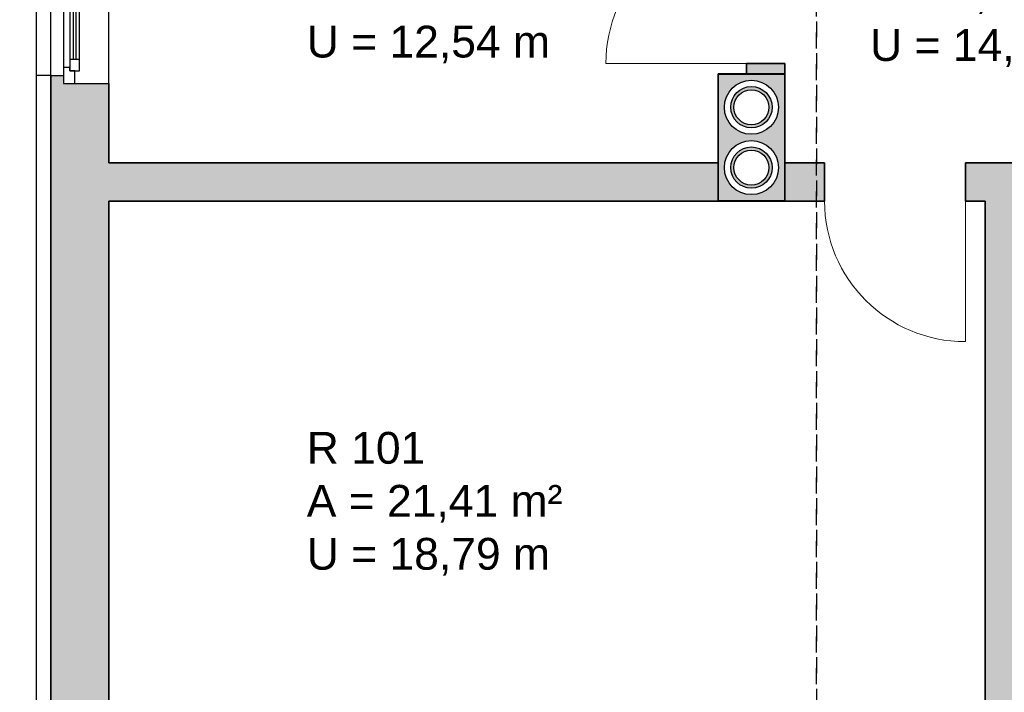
# Model space of a CAD drawing. Header units: millimetres. Extents: x 5 to 471, y 35 to 84.
# Tile 10 of 34: x 134.57 to 140.76, y 40.79 to 45.02. Entities that reach past the tile are written whole.
import ezdxf

# ---------------------------------------------------------------- set-up
doc = ezdxf.new("R2010")
doc.units = ezdxf.units.MM
doc.header["$MEASUREMENT"] = 0
doc.linetypes.add('Punktlinie_ eng', pattern=[0.088194, 0, -0.088194])
doc.linetypes.add('Wipeout_Contour', pattern=[1, 0, -1])
for name, color, linetype, lineweight in [('1 Wandschnitt', 250, 'Continuous', 35), ('2 Türen', 252, 'Continuous', 18), ('3 Raumstempel', 251, 'Continuous', 15), ('4 Schraffuren', 252, 'Continuous', 13), ('5 Bemassung', 250, 'Continuous', 15)]:
    doc.layers.add(name, color=color, linetype=linetype, lineweight=lineweight)
for name, color, linetype in [('A_1 Sanitär', 7, 'Continuous'), ('R_NT_HIDDEN', 7, 'Continuous'), ('R_NT_INNENWAND', 7, 'Continuous'), ('R_TR_AUSSENWAND', 7, 'Continuous'), ('R_TR_DACH', 7, 'Continuous')]:
    doc.layers.add(name, color=color, linetype=linetype)
doc.styles.add('Cord 50', font='ARIAL.TTF', dxfattribs={"height": 0.2})
doc.styles.get("Standard").update_dxf_attribs({"font": 'txt', "bigfont": 'BIGFONT.SHX'})
doc.dimstyles.new('Cord 50', dxfattribs={"dimscale": 0, "dimtxt": 1, "dimasz": 0.005, "dimexe": 0.01, "dimexo": 0.03, "dimgap": 0.027, "dimtad": 1, "dimdec": 3, "dimzin": 0, "dimdsep": 46, "dimlunit": 6, "dimtxsty": 'Cord 50', "dimblk": 'MASSKETTE', "dimcen": 0.009, "dimse1": 1, "dimse2": 1, "dimclrd": 256, "dimclre": 256, "dimclrt": 256, "dimazin": 0, "dimtfac": 1, "dimtdec": 3, "dimtmove": 1, "dimatfit": 3, "dimldrblk": 'MASSKETTE', "dimfxl": 1, "dimtolj": 1, "dimtzin": 0, "dimlwd": -1, "dimlwe": -1, "dimarcsym": 0})
pattern_1 = [(45, (125.866087, 0.190797), (-0.03535534, 0.03535534), [])]

# ---------------------------------------------------------------- blocks, each defined once
blk = doc.blocks.new('Wand_39_9', base_point=(139.3751, 44.6783))
at = {"layer": 'R_NT_INNENWAND', "linetype": 'Continuous'}
h = blk.add_hatch(dxfattribs=at)
h.set_pattern_fill('MW_HLZ_0009', color=256, style=0, pattern_type=2)
h.set_pattern_definition(pattern_1)
h.paths.add_polyline_path([(139.3751, 44.6773), (139.3751, 43.8793), (139.3761, 43.8783), (139.3761, 44.6783)], flags=0)
for p, q in [((139.3751, 44.6773), (139.3751, 43.8793)), ((139.3761, 43.8783), (139.3761, 44.6783))]:
    blk.add_line(p, q, dxfattribs=at)
blk = doc.blocks.new('Wand_40_9', base_point=(139.3751, 43.8793))
at = {"layer": 'R_NT_INNENWAND', "linetype": 'Continuous'}
h = blk.add_hatch(dxfattribs=at)
h.set_pattern_fill('MW_HLZ_0009', color=256, style=0, pattern_type=2)
h.set_pattern_definition(pattern_1)
h.paths.add_polyline_path([(139.3751, 43.8793), (138.9571, 43.8793), (138.9561, 43.8783), (139.3761, 43.8783)], flags=0)
for p, q in [((138.9561, 43.8783), (139.3761, 43.8783)), ((139.3751, 43.8793), (138.9571, 43.8793))]:
    blk.add_line(p, q, dxfattribs=at)
blk = doc.blocks.new('Wand_41_9', base_point=(138.9561, 43.8783))
at = {"layer": 'R_NT_INNENWAND', "linetype": 'Continuous'}
h = blk.add_hatch(dxfattribs=at)
h.set_pattern_fill('MW_HLZ_0009', color=256, style=0, pattern_type=2)
h.set_pattern_definition(pattern_1)
h.paths.add_polyline_path([(138.9561, 43.8783), (138.9561, 44.1183), (138.9551, 44.1183)], flags=0)
for p, q in [((138.9561, 44.1183), (138.9551, 44.1183)), ((138.9561, 43.8783), (138.9561, 44.1183))]:
    blk.add_line(p, q, dxfattribs=at)
blk.add_point((138.9551, 44.1183), dxfattribs=at)
blk = doc.blocks.new('Wand_44_9', base_point=(138.9571, 43.8793))
at = {"layer": 'R_NT_INNENWAND', "linetype": 'Continuous'}
h = blk.add_hatch(dxfattribs=at)
h.set_pattern_fill('MW_HLZ_0009', color=256, style=0, pattern_type=2)
h.set_pattern_definition(pattern_1)
h.paths.add_polyline_path([(138.9571, 43.8793), (138.9571, 44.6773), (138.9561, 44.6773), (138.9561, 43.8783)], flags=0)
for p, q in [((138.9561, 44.6773), (138.9561, 43.8783)), ((138.9571, 43.8793), (138.9571, 44.6773))]:
    blk.add_line(p, q, dxfattribs=at)
blk = doc.blocks.new('Wand_45_9', base_point=(138.9561, 44.6783))
at = {"layer": 'R_NT_INNENWAND', "linetype": 'Continuous'}
h = blk.add_hatch(dxfattribs=at)
h.set_pattern_fill('MW_HLZ_0009', color=256, style=0, pattern_type=2)
h.set_pattern_definition(pattern_1)
h.paths.add_polyline_path([(138.9561, 44.6773), (139.3751, 44.6773), (139.3761, 44.6783), (138.9561, 44.6783)], flags=0)
for p, q in [((139.1361, 44.6783), (138.9561, 44.6783)), ((138.9561, 44.6783), (138.9561, 44.6773)), ((138.9571, 44.6773), (139.3751, 44.6773)), ((139.3761, 44.6783), (139.3751, 44.6783))]:
    blk.add_line(p, q, dxfattribs=at)
blk = doc.blocks.new('Dachfläche_1_9', base_point=(139.5761, 50.8083))
at = {"layer": 'R_TR_DACH', "linetype": 'Punktlinie_ eng', "flags": 128}
blk.add_lwpolyline([(139.5761, 50.8083), (134.2611, 50.8083), (134.2611, 39.4383), (139.5761, 39.4383)], close=True, dxfattribs=at)
blk = doc.blocks.new('Dachfläche_2_9', base_point=(139.5761, 50.8083))
at = {"layer": 'R_TR_DACH', "linetype": 'Punktlinie_ eng', "flags": 128}
blk.add_lwpolyline([(139.5761, 50.8083), (139.5761, 39.4383), (144.8911, 39.4383), (144.8911, 50.8083)], close=True, dxfattribs=at)
blk = doc.blocks.new('Schornstein_2_Zug 14_2')
at = {"layer": 'A_1 Sanitär', "linetype": 'Continuous'}
for p, q in [((-0.4, 0.21), (0.4, 0.21)), ((-0.4, -0.21), (-0.4, 0.21)), ((0.4, -0.21), (0.4, 0.21)), ((0.4, -0.21), (-0.4, -0.21))]:
    blk.add_line(p, q, dxfattribs=at)
for centre, radius in [((-0.19, 0), 0.17), ((-0.19, 0), 0.13), ((0.19, 0), 0.17), ((0.19, 0), 0.13), ((-0.19, 0), 0.11), ((0.19, 0), 0.11)]:
    blk.add_circle(centre, radius, dxfattribs=at)
blk = doc.blocks.new('1-Flügelfenster 14')
at = {"layer": 'R_TR_AUSSENWAND', "linetype": 'Continuous'}
for p, q in [((-0.6425, 0.08), (0.6425, 0.08)), ((-0.6925, -0.285), (0.6925, -0.285))]:
    blk.add_line(p, q, dxfattribs=at)
at = {"color": 254, "linetype": 'Wipeout_Contour', "lineweight": 0, "ltscale": 3.397843}
blk.add_wipeout([(-0.5925, 0), (-0.5925, -0.04), (0.5925, -0.04), (0.5925, 0)], dxfattribs=at).dxf.layer = 'R_TR_AUSSENWAND'
at = {"color": 254, "linetype": 'Wipeout_Contour', "lineweight": 0, "ltscale": 5.415648}
blk.add_wipeout([(-0.6925, -0.07), (-0.6125, -0.07), (-0.6125, -0.04), (-0.5925, -0.04), (-0.5925, 0), (-0.6925, 0)], dxfattribs=at).dxf.layer = 'R_TR_AUSSENWAND'
at = {"color": 254, "linetype": 'Wipeout_Contour', "lineweight": 0, "ltscale": 5.399769}
blk.add_wipeout([(0.6925, 0), (0.5925, 0), (0.5925, -0.04), (0.6125, -0.04), (0.6125, -0.07), (0.6925, -0.07)], dxfattribs=at).dxf.layer = 'R_TR_AUSSENWAND'
at = {"color": 254, "linetype": 'Wipeout_Contour', "lineweight": 0, "ltscale": 3.306582}
blk.add_wipeout([(-0.5425, -0.04), (-0.5425, -0.06), (0.5425, -0.06), (0.5425, -0.04)], dxfattribs=at).dxf.layer = 'R_TR_AUSSENWAND'
at = {"layer": 'R_TR_AUSSENWAND', "linetype": 'Continuous'}
for p, q in [((-0.5925, 0), (-0.6925, 0)), ((-0.6925, 0), (-0.6925, -0.07)), ((-0.6425, 0), (-0.6925, 0)), ((0.5925, 0), (-0.5925, 0)), ((0.6925, 0), (0.5925, 0)), ((0.6425, 0), (0.6925, 0)), ((0.6925, 0), (0.6925, -0.07))]:
    blk.add_line(p, q, dxfattribs=at)
at = {"color": 254, "linetype": 'Wipeout_Contour', "lineweight": 0, "ltscale": 3.310564}
blk.add_wipeout([(-0.5425, -0.08), (-0.5425, -0.1), (0.5425, -0.1), (0.5425, -0.08)], dxfattribs=at).dxf.layer = 'R_TR_AUSSENWAND'
at = {"color": 254, "linetype": 'Wipeout_Contour', "lineweight": 0, "ltscale": 3.394142}
blk.add_wipeout([(-0.6125, -0.04), (-0.6125, -0.1), (-0.5425, -0.1), (-0.5425, -0.04)], dxfattribs=at).dxf.layer = 'R_TR_AUSSENWAND'
at = {"color": 254, "linetype": 'Wipeout_Contour', "lineweight": 0, "ltscale": 3.394929}
blk.add_wipeout([(0.5425, -0.04), (0.5425, -0.1), (0.6125, -0.1), (0.6125, -0.04)], dxfattribs=at).dxf.layer = 'R_TR_AUSSENWAND'
at = {"layer": 'R_TR_AUSSENWAND', "linetype": 'Continuous'}
for p, q in [((-0.5925, -0.04), (-0.5925, 0)), ((0.5925, 0), (0.5925, -0.04)), ((-0.6125, -0.07), (-0.6125, -0.04)), ((-0.6125, -0.04), (-0.5925, -0.04)), ((-0.6125, -0.04), (-0.6125, -0.1)), ((0.5925, -0.04), (0.6125, -0.04)), ((0.6125, -0.04), (0.6125, -0.07)), ((0.6125, -0.1), (0.6125, -0.04)), ((-0.6925, -0.07), (-0.6125, -0.07)), ((0.6125, -0.07), (0.6925, -0.07))]:
    blk.add_line(p, q, dxfattribs=at)
at = {"color": 254, "linetype": 'Wipeout_Contour', "lineweight": 0, "ltscale": 3.308288}
blk.add_wipeout([(-0.5425, -0.08), (0.5425, -0.08), (0.5425, -0.06), (-0.5425, -0.06)], dxfattribs=at).dxf.layer = 'R_TR_AUSSENWAND'
at = {"layer": 'R_TR_AUSSENWAND', "linetype": 'Continuous'}
for p, q in [((-0.5425, -0.04), (-0.6125, -0.04)), ((0.5425, -0.04), (-0.5425, -0.04)), ((-0.5425, -0.1), (-0.5425, -0.04)), ((0.5425, -0.06), (-0.5425, -0.06)), ((0.5425, -0.04), (0.5425, -0.1)), ((0.6125, -0.04), (0.5425, -0.04)), ((-0.6125, -0.1), (-0.5425, -0.1)), ((-0.5425, -0.08), (0.5425, -0.08)), ((-0.5425, -0.1), (0.5425, -0.1)), ((0.5425, -0.1), (0.6125, -0.1))]:
    blk.add_line(p, q, dxfattribs=at)
blk = doc.blocks.new('MASSKETTE')
at = {"layer": '5 Bemassung'}
for p, q in [((0, -40), (0, 40)), ((0, 0), (14.1, 14.1)), ((0, 0), (-40, 0)), ((-14.1, -14.1), (0, 0)), ((0, 0), (20, 0)), ((0, 0), (0, 0))]:
    blk.add_line(p, q, dxfattribs=at)
blk = doc.blocks.new('*D559')
at = {"layer": '5 Bemassung'}
blk.add_line((133.2726, 45.9983), (133.2726, 44.6233), dxfattribs=at)
at = {"layer": 'Defpoints', "color": 0}
for p in [(135.1261, 46.0033), (133.2726, 44.6183), (135.1261, 44.6183)]:
    blk.add_point(p, dxfattribs=at)
at = {"layer": '5 Bemassung', "xscale": 0.005000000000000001, "yscale": 0.005000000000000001, "zscale": 0.005000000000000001}
for p, rotation in [((133.2726, 46.0033), 90), ((133.2726, 44.6183), 270)]:
    blk.add_blockref('MASSKETTE', p, dxfattribs=dict(at, rotation=rotation))
at = {"layer": '5 Bemassung', "insert": (133.1255, 45.3108), "char_height": 0.2, "attachment_point": 5, "rotation": 90, "style": 'Cord 50'}
blk.add_mtext('\\A1;1,385', dxfattribs=at)
blk = doc.blocks.new('*D560')
at = {"layer": '5 Bemassung'}
blk.add_line((133.2726, 44.6133), (133.2726, 39.6333), dxfattribs=at)
at = {"layer": 'Defpoints', "color": 0}
for p in [(135.1261, 44.6183), (133.2726, 39.6283), (134.7611, 39.6283)]:
    blk.add_point(p, dxfattribs=at)
at = {"layer": '5 Bemassung', "xscale": 0.005000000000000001, "yscale": 0.005000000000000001, "zscale": 0.005000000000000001}
for p, rotation in [((133.2726, 44.6183), 90), ((133.2726, 39.6283), 270)]:
    blk.add_blockref('MASSKETTE', p, dxfattribs=dict(at, rotation=rotation))
at = {"layer": '5 Bemassung', "insert": (133.1255, 42.1233), "char_height": 0.2, "attachment_point": 5, "rotation": 90, "style": 'Cord 50'}
blk.add_mtext('\\A1;4,990', dxfattribs=at)
blk = doc.blocks.new('*D564')
at = {"layer": '5 Bemassung'}
blk.add_line((132.5034, 46.3733), (132.5034, 44.1233), dxfattribs=at)
at = {"layer": 'Defpoints', "color": 0}
for p in [(135.1261, 46.3783), (132.5034, 44.1183), (135.1261, 44.1183)]:
    blk.add_point(p, dxfattribs=at)
at = {"layer": '5 Bemassung', "xscale": 0.005000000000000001, "yscale": 0.005000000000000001, "zscale": 0.005000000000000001}
for p, rotation in [((132.5034, 46.3783), 90), ((132.5034, 44.1183), 270)]:
    blk.add_blockref('MASSKETTE', p, dxfattribs=dict(at, rotation=rotation))
at = {"layer": '5 Bemassung', "insert": (132.3563, 45.2483), "char_height": 0.2, "attachment_point": 5, "rotation": 90, "style": 'Cord 50'}
blk.add_mtext('\\A1;2,260', dxfattribs=at)
blk = doc.blocks.new('*D565')
at = {"layer": '5 Bemassung'}
for p, q in [((132.0926, 44.8489), (132.0926, 44.1215)), ((132.0926, 44.1215), (132.5034, 43.9983)), ((132.5034, 44.1133), (132.5034, 43.8833))]:
    blk.add_line(p, q, dxfattribs=at)
at = {"layer": 'Defpoints', "color": 0}
for p in [(135.1261, 44.1183), (132.5034, 43.8783), (135.1261, 43.8783)]:
    blk.add_point(p, dxfattribs=at)
at = {"layer": '5 Bemassung', "xscale": 0.005000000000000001, "yscale": 0.005000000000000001, "zscale": 0.005000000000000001}
for p, rotation in [((132.5034, 44.1183), 90), ((132.5034, 43.8783), 270)]:
    blk.add_blockref('MASSKETTE', p, dxfattribs=dict(at, rotation=rotation))
at = {"layer": '5 Bemassung', "insert": (131.9455, 44.4852), "char_height": 0.2, "attachment_point": 5, "rotation": 90, "style": 'Cord 50'}
blk.add_mtext('\\A1;0,240', dxfattribs=at)
blk = doc.blocks.new('*D566')
at = {"layer": '5 Bemassung'}
blk.add_line((132.5034, 43.8733), (132.5034, 39.9983), dxfattribs=at)
at = {"layer": 'Defpoints', "color": 0}
for p in [(135.1261, 43.8783), (132.5034, 39.9933), (135.1261, 39.9933)]:
    blk.add_point(p, dxfattribs=at)
at = {"layer": '5 Bemassung', "xscale": 0.005000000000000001, "yscale": 0.005000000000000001, "zscale": 0.005000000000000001}
for p, rotation in [((132.5034, 43.8783), 90), ((132.5034, 39.9933), 270)]:
    blk.add_blockref('MASSKETTE', p, dxfattribs=dict(at, rotation=rotation))
at = {"layer": '5 Bemassung', "insert": (132.3563, 41.9358), "char_height": 0.2, "attachment_point": 5, "rotation": 90, "style": 'Cord 50'}
blk.add_mtext('\\A1;3,885', dxfattribs=at)
blk = doc.blocks.new('*D568')
at = {"layer": '5 Bemassung'}
blk.add_line((131.4333, 50.6133), (131.4333, 39.6333), dxfattribs=at)
at = {"layer": 'Defpoints', "color": 0}
for p in [(134.7611, 50.6183), (131.4333, 39.6283), (134.7611, 39.6283)]:
    blk.add_point(p, dxfattribs=at)
at = {"layer": '5 Bemassung', "xscale": 0.005000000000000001, "yscale": 0.005000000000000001, "zscale": 0.005000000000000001}
for p, rotation in [((131.4333, 50.6183), 90), ((131.4333, 39.6283), 270)]:
    blk.add_blockref('MASSKETTE', p, dxfattribs=dict(at, rotation=rotation))
at = {"layer": '5 Bemassung', "insert": (131.2862, 45.1233), "char_height": 0.2, "attachment_point": 5, "rotation": 90, "style": 'Cord 50'}
blk.add_mtext('\\A1;10,990', dxfattribs=at)

msp = doc.modelspace()

# ---------------------------------------------------------------- hatches: boundary and pattern name
at = {"layer": '4 Schraffuren'}
h = msp.add_hatch(color=256, dxfattribs=at)
h.paths.add_polyline_path([(139.37609, 44.1183), (139.37609, 43.8783), (139.57609, 43.8783), (139.57609, 44.1183)])
h.paths.add_polyline_path([(138.95609, 43.8783), (138.95609, 44.1183), (138.95509, 44.1183), (135.12609, 44.1183), (135.12609, 44.6183), (135.12609, 44.6183), (134.91109, 44.6183), (134.84109, 44.6183), (134.84109, 44.6683), (134.76109, 44.6683), (134.76109, 44.6683), (134.76109, 39.6283), (136.01109, 39.6283), (136.01209, 39.6283), (136.68109, 39.6283), (136.68109, 39.6283), (136.68109, 39.7433), (136.63109, 39.7433), (136.63109, 39.8133), (136.63109, 39.9933), (136.63109, 39.9933), (135.12609, 39.9933), (135.12609, 43.8783)])
h.paths.add_polyline_path([(139.65109, 39.6283), (140.01109, 39.6283), (141.30109, 39.6283), (141.30109, 39.6283), (141.30109, 39.7083), (141.25109, 39.7083), (141.25109, 39.7783), (141.25109, 39.9933), (141.25109, 39.9933), (140.87609, 39.9933), (140.87609, 43.8783), (141.00109, 43.8783), (141.00109, 44.1183), (141.00109, 44.1183), (140.51109, 44.1183), (140.51109, 44.1183), (140.51109, 43.8783), (140.63609, 43.8783), (140.63609, 39.9933), (139.65109, 39.9933), (139.65109, 39.9933), (139.65109, 39.7533), (139.65109, 39.6833), (139.65109, 39.6283)])
h.paths.add_polyline_path([(144.10109, 44.8283), (143.88609, 44.8283), (143.88609, 44.8283), (143.88609, 44.7433), (142.37609, 44.7433), (142.37609, 44.8683), (142.30609, 44.8683), (142.30609, 44.7433), (142.01109, 44.7433), (142.01109, 44.1183), (141.88609, 44.1183), (141.88609, 44.1183), (141.88609, 43.8783), (142.12609, 43.8783), (142.12609, 44.5033), (143.88609, 44.5033), (143.88609, 39.9933), (142.63609, 39.9933), (142.63609, 39.9933), (142.63609, 39.7783), (142.63609, 39.7083), (142.58609, 39.7083), (142.58609, 39.6283), (142.58609, 39.6283), (144.25109, 39.6283), (144.25109, 44.8128), (144.17109, 44.83424), (144.17109, 44.8283)])
h = msp.add_hatch(color=256, dxfattribs=at)
h.paths.add_polyline_path([(139.37509, 44.1183), (139.37509, 44.6773), (139.37609, 44.6783), (139.13609, 44.6783), (139.13609, 44.6773), (138.95709, 44.6773), (138.95609, 44.6773), (138.95609, 44.1183), (138.95609, 43.8783), (138.95709, 43.8793), (139.37509, 43.8793), (139.37609, 43.8783), (139.37609, 44.1183)])
h.paths.add_polyline_path([(139.33609, 44.0883, -1), (138.99609, 44.0883, -1)], flags=16)
h.paths.add_polyline_path([(139.33609, 44.4683, -1), (138.99609, 44.4683, -1)], flags=16)
h.paths.add_polyline_path([(139.29609, 44.0883, 1), (139.03609, 44.0883, 1)], flags=0)
h.paths.add_polyline_path([(139.27609, 44.0883, -1), (139.05609, 44.0883, -1)], flags=0)
h.paths.add_polyline_path([(139.29609, 44.4683, 1), (139.03609, 44.4683, 1)], flags=0)
h.paths.add_polyline_path([(139.27609, 44.4683, -1), (139.05609, 44.4683, -1)], flags=0)
h.paths.add_polyline_path([(139.13609, 44.6783), (139.37609, 44.6783), (139.37609, 44.6783), (139.37609, 44.7433), (139.37609, 44.7433), (139.13609, 44.7433), (139.13609, 44.7433), (139.13609, 44.6783)])
h.paths.add_polyline_path([(139.62609, 44.1183), (139.57609, 44.1183), (139.57609, 43.8783), (139.62609, 43.8783), (139.62609, 44.1183)])

# ---------------------------------------------------------------- linework, layer by layer
at = {"layer": '1 Wandschnitt', "linetype": 'Continuous'}
for p, q in [((139.13609, 44.7433), (139.37609, 44.7433)), ((139.13609, 44.7433), (139.13609, 44.6783)), ((139.37609, 44.6783), (139.37609, 44.7433)), ((134.76109, 44.6683), (134.76109, 39.6283)), ((135.12609, 44.1183), (135.12609, 44.6183)), ((138.95509, 44.1183), (135.12609, 44.1183)), ((139.62609, 44.1183), (139.37609, 44.1183)), ((139.37609, 44.1183), (139.37609, 43.8783)), ((139.62609, 43.8783), (139.62609, 44.1183)), ((140.51109, 43.8783), (140.51109, 44.1183)), ((141.00109, 44.1183), (140.51109, 44.1183)), ((135.12609, 43.8783), (138.95609, 43.8783)), ((135.12609, 39.9933), (135.12609, 43.8783)), ((139.37609, 43.8783), (139.62609, 43.8783)), ((140.51109, 43.8783), (140.63609, 43.8783)), ((140.63609, 43.8783), (140.63609, 39.9933))]:
    msp.add_line(p, q, dxfattribs=at)
at = {"layer": '2 Türen', "linetype": 'Continuous'}
for p, q in [((139.13609, 44.7433), (138.25109, 44.7433)), ((140.51109, 43.8783), (140.51109, 42.9933))]:
    msp.add_line(p, q, dxfattribs=at)
for centre, start, end in [((139.13609, 44.7433), 90, 180), ((140.51109, 43.8783), 180, 270)]:
    msp.add_arc(centre, 0.885, start, end, dxfattribs=at)
at = {"layer": 'R_NT_HIDDEN', "linetype": 'Continuous'}
for p, q in [((134.67109, 39.5383), (134.67109, 50.7083)), ((134.76109, 44.6683), (134.67109, 44.6683))]:
    msp.add_line(p, q, dxfattribs=at)
at = {"layer": 'R_TR_AUSSENWAND', "linetype": 'Continuous'}
for p, q in [((134.76109, 44.6683), (134.84109, 44.6683)), ((134.84109, 44.6683), (134.84109, 44.6183)), ((134.84109, 44.6183), (134.91109, 44.6183)), ((134.91109, 44.6183), (135.12609, 44.6183))]:
    msp.add_line(p, q, dxfattribs=at)

# ---------------------------------------------------------------- block references
at = {"layer": 'A_1 Sanitär', "linetype": 'Continuous', "rotation": 90}
msp.add_blockref('Schornstein_2_Zug 14_2', (139.16609, 44.2783), dxfattribs=at)
at = {"layer": 'R_NT_INNENWAND'}
for name, p in [('Wand_45_9', (138.95609, 44.6783)), ('Wand_44_9', (138.95709, 43.8793)), ('Wand_39_9', (139.37509, 44.6783)), ('Wand_41_9', (138.95609, 43.8783)), ('Wand_40_9', (139.37509, 43.8793))]:
    msp.add_blockref(name, p, dxfattribs=at)
at = {"layer": 'R_TR_DACH', "linetype": 'Continuous'}
for name in ['Dachfläche_1_9', 'Dachfläche_2_9']:
    msp.add_blockref(name, (139.57609, 50.8083), dxfattribs=at)

# ---------------------------------------------------------------- texts
at = {"layer": '3 Raumstempel', "char_height": 0.2, "width": 3.3667603, "attachment_point": 1}
for s, insert in [('\\fArial|b0|i0;R 102\\PA = 8,96 m²\\PU = 12,54 m', (136.37008, 45.64802)), ('\\fArial|b0|i0;R 107 Flur\\PA = 7,62 m²\\PU = 14,25 m', (139.91238, 45.62634)), ('\\fArial|b0|i0;R 101\\PA = 21,41 m²\\PU = 18,79 m', (136.37008, 42.42522))]:
    msp.add_mtext(s, dxfattribs=dict(at, insert=insert))

# ---------------------------------------------------------------- dimensions: what is measured, and where the dimension line sits
at = {"layer": '5 Bemassung'}
dim = msp.add_linear_dim(base=(132.50344, 39.9933), p1=(135.12609, 43.8783), p2=(135.12609, 39.9933), angle=90, dimstyle='Cord 50', override={"dimscale": 1}, dxfattribs=at)
dim.commit()
dim.dimension.update_dxf_attribs({"geometry": '*D566', "text_midpoint": (132.35634, 41.9358)})

# ---------------------------------------------------------------- next in the draw order: block references
at = {"layer": 'R_TR_AUSSENWAND', "linetype": 'Continuous', "rotation": 90}
msp.add_blockref('1-Flügelfenster 14', (134.84109, 45.3108), dxfattribs=at)

# ---------------------------------------------------------------- next in the draw order: dimensions: what is measured, and where the dimension line sits
at = {"layer": '5 Bemassung'}
for base, p1, p2, picture, middle in [((131.43334, 39.6283), (134.76109, 50.6183), (134.76109, 39.6283), '*D568', (131.28624, 45.1233)), ((132.50344, 44.1183), (135.12609, 46.3783), (135.12609, 44.1183), '*D564', (132.35634, 45.2483)), ((133.27258, 44.6183), (135.12609, 46.0033), (135.12609, 44.6183), '*D559', (133.12548, 45.3108)), ((132.50344, 43.8783), (135.12609, 44.1183), (135.12609, 43.8783), '*D565', (131.94554, 44.14854)), ((133.27258, 39.6283), (135.12609, 44.6183), (134.76109, 39.6283), '*D560', (133.12548, 42.1233))]:
    dim = msp.add_linear_dim(base=base, p1=p1, p2=p2, angle=90, dimstyle='Cord 50', override={"dimscale": 1}, dxfattribs=at)
    dim.commit()
    dim.dimension.update_dxf_attribs({"geometry": picture, "text_midpoint": middle})

doc.saveas('drawing.dxf')
